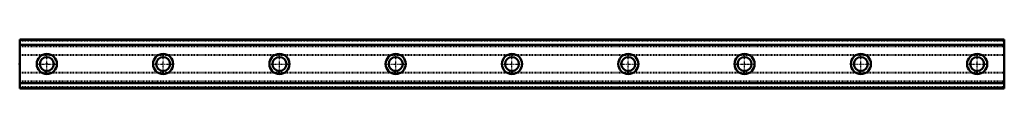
# Model space of a CAD drawing. Header units: millimetres. Extents: x -35 to 1235, y -32 to 32.
import ezdxf

# ---------------------------------------------------------------- set-up
doc = ezdxf.new("R2010")
doc.units = ezdxf.units.MM
doc.linetypes.add('Center', pattern=[1.5, 0.45, -0.5, 0.05, -0.5])
doc.linetypes.add('Dashed', pattern=[2, 1, -1])
for name, color, linetype, lineweight in [('2d ConnectionPoints', 7, 'Continuous', 50), ('AM_0', 7, 'Continuous', 50), ('AM_7', 7, 'Center', 25), ('AM_9', 6, 'Dashed', 25)]:
    doc.layers.add(name, color=color, linetype=linetype, lineweight=lineweight)

msp = doc.modelspace()

# ---------------------------------------------------------------- linework, layer by layer
at = {"layer": '2d ConnectionPoints'}
for p in [(-35, 0), (0, 0), (0, 0)]:
    msp.add_point(p, dxfattribs=at)
at = {"layer": 'AM_0'}
for p, q in [((1235, 31.5), (-35, 31.5)), ((-35, 31.5), (-35, -31.5)), ((1235, 31), (-35, 31)), ((1235, 31.5), (1235, -31.5)), ((1235, 24.9), (-35, 24.9)), ((1235, -24.9), (-35, -24.9)), ((1235, -31), (-35, -31)), ((1235, -31.5), (-35, -31.5))]:
    msp.add_line(p, q, dxfattribs=at)
for centre, radius in [((0, 0), 13), ((150, 0), 13), ((300, 0), 13), ((450, 0), 13), ((600, 0), 13), ((750, 0), 13), ((900, 0), 13), ((1050, 0), 13), ((1200, 0), 13), ((0, 0), 9), ((150, 0), 9), ((300, 0), 9), ((450, 0), 9), ((600, 0), 9), ((750, 0), 9), ((900, 0), 9), ((1050, 0), 9), ((1200, 0), 9)]:
    msp.add_circle(centre, radius, dxfattribs=at)
at = {"layer": 'AM_7'}
for p, q in [((0, -13.7), (0, 13.7)), ((150, -13.7), (150, 13.7)), ((300, -13.7), (300, 13.7)), ((450, -13.7), (450, 13.7)), ((600, -13.7), (600, 13.7)), ((750, -13.7), (750, 13.7)), ((900, -13.7), (900, 13.7)), ((1050, -13.7), (1050, 13.7)), ((1200, -13.7), (1200, 13.7)), ((-13.7, 0), (13.7, 0)), ((136.3, 0), (163.7, 0)), ((286.4, 0), (313.6, 0)), ((436.4, 0), (463.6, 0)), ((586.4, 0), (613.6, 0)), ((736.4, 0), (763.6, 0)), ((886.4, 0), (913.6, 0)), ((1036.3, 0), (1063.7, 0)), ((1186.3, 0), (1213.7, 0))]:
    msp.add_line(p, q, dxfattribs=at)
at = {"layer": 'AM_9'}
for p, q in [((1235, 31), (-35, 31)), ((1235, 29.5), (-35, 29.5)), ((1235, 24.9), (-35, 24.9)), ((1235, 23), (-35, 23)), ((1235, 22), (-35, 22)), ((1235, 22), (-35, 22)), ((1235, 12), (-35, 12)), ((1235, 11), (-35, 11)), ((1235, -11), (-35, -11)), ((1235, -12), (-35, -12)), ((1235, -22), (-35, -22)), ((1235, -22), (-35, -22)), ((1235, -23), (-35, -23)), ((1235, -24.9), (-35, -24.9)), ((1235, -29.5), (-35, -29.5)), ((1235, -31), (-35, -31))]:
    msp.add_line(p, q, dxfattribs=at)

doc.saveas('drawing.dxf')
